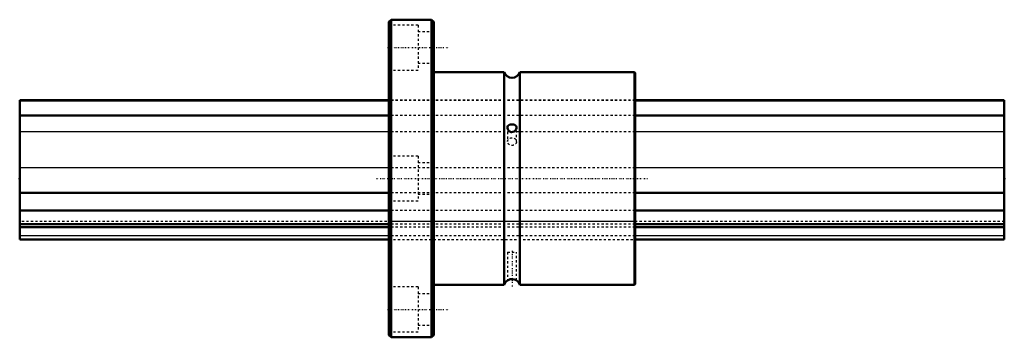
# Model space of a CAD drawing. Header units: millimetres. Extents: x 0 to 440, y -71 to 71.
import ezdxf

# ---------------------------------------------------------------- set-up
doc = ezdxf.new("R2010")
doc.units = ezdxf.units.MM
doc.linetypes.add('Center', pattern=[1.5, 0.45, -0.5, 0.05, -0.5])
doc.linetypes.add('Dashed', pattern=[2, 1, -1])
for name, color, linetype, lineweight in [('2d ConnectionPoints', 7, 'Continuous', 50), ('AM_0', 7, 'Continuous', 50), ('AM_4', 3, 'Continuous', 25), ('AM_7', 7, 'Center', 25), ('AM_9', 6, 'Dashed', 25)]:
    doc.layers.add(name, color=color, linetype=linetype, lineweight=lineweight)

# ---------------------------------------------------------------- blocks, each defined once
blk = doc.blocks.new('1_LBF70_Nut_0_in_LBF70_440L_4401650__0')
at = {"layer": 'AM_0'}
for p, q in [((166, 71), (165, 70)), ((184, 71), (166, 71)), ((166, 71), (166, -71)), ((185, 70), (184, 71)), ((184, 71), (184, -71)), ((165, 70), (165, -70)), ((185, 70), (185, -70)), ((216.5, 47.5), (185, 47.5)), ((216.5, 47.5), (216.5, -47.5)), ((274.5, 47.5), (223.5, 47.5)), ((223.5, 47.5), (223.5, -47.5)), ((275, 47), (275, -47)), ((185, -47.5), (216.5, -47.5)), ((223.5, -47.5), (274.5, -47.5)), ((165, -70), (166, -71)), ((184, -71), (185, -70)), ((166, -71), (184, -71))]:
    blk.add_line(p, q, dxfattribs=at)
for points in [[(222, 22.79), (221.97, 23.07), (221.81, 23.47), (221.48, 23.81), (220.95, 24.07), (220.27, 24.2), (219.65, 24.19), (219.1, 24.09), (218.61, 23.87), (218.21, 23.5), (218.03, 23.07), (218, 22.79)], [(218, 22.79), (218.02, 22.53), (218.18, 22.03), (218.49, 21.52), (219.01, 21.04), (219.69, 20.77), (219.78, 20.76)], [(219.78, 20.76), (220.38, 20.79), (220.93, 21.01), (221.42, 21.41), (221.81, 21.99), (221.98, 22.54), (222, 22.79)], [(222, -45.59), (221.97, -45.57), (221.81, -45.47), (221.49, -45.29), (220.96, -45.09), (220.28, -44.97), (219.66, -44.97), (219.11, -45.07), (218.62, -45.24), (218.22, -45.45), (218.03, -45.57), (218, -45.59)]]:
    blk.add_lwpolyline(points, dxfattribs=at)
for centre, radius, start, end in [((220, 48.7), 3.7, 198.9246, 341.0754), ((274.5, 47), 0.5, 360, 90), ((220, -48.7), 3.7, 122.2562, 161.0754), ((220, -48.7), 3.7, 18.9246, 57.7695), ((274.5, -47), 0.5, 270, 0)]:
    blk.add_arc(centre, radius, start, end, dxfattribs=at)
at = {"layer": 'AM_4'}
blk.add_line((274.5, 47.5), (274.5, -47.5), dxfattribs=at)
at = {"layer": 'AM_7'}
for p, q in [((164.35, 58.5), (191.65, 58.5)), ((159.5, 0), (280.5, 0)), ((220, -32.27), (220, -48.23)), ((164.35, -58.5), (191.65, -58.5))]:
    blk.add_line(p, q, dxfattribs=at)
at = {"layer": 'AM_9'}
for p, q in [((178, 68.5), (165, 68.5)), ((178, 68.5), (178, 48.5)), ((185, 65.5), (178, 65.5)), ((165, 48.5), (178, 48.5)), ((178, 51.5), (185, 51.5)), ((275, 35), (165, 35)), ((275, 34.82), (165, 34.82)), ((275, 28.15), (165, 28.15)), ((218, 22.79), (218, 16.5)), ((222, 16.5), (222, 22.79)), ((275, 20.87), (165, 20.87)), ((178, 10), (165, 10)), ((178, 10), (178, -10)), ((275, 4.73), (165, 4.73)), ((185, 7), (178, 7)), ((275, -6.42), (165, -6.42)), ((178, -7), (185, -7)), ((165, -10), (178, -10)), ((275, -14.34), (165, -14.34)), ((275, -19.19), (165, -19.19)), ((275, -20.48), (165, -20.48)), ((275, -21.73), (165, -21.73)), ((275, -25.61), (165, -25.61)), ((165, -27.25), (275, -27.25)), ((218, -33), (222, -33)), ((218, -33), (218, -45.57)), ((222, -45.57), (222, -33)), ((218.03, -45.57), (218.11, -45.51)), ((218.11, -45.51), (218.13, -45.5)), ((178, -48.5), (165, -48.5)), ((178, -48.5), (178, -68.5)), ((185, -51.5), (178, -51.5)), ((178, -65.5), (185, -65.5)), ((165, -68.5), (178, -68.5))]:
    blk.add_line(p, q, dxfattribs=at)
blk.add_ellipse((220, 16.5), major_axis=(-2, 0), ratio=0.866025, dxfattribs=at)
blk = doc.blocks.new('2_LBF701440_Spline_Shaft_0_in_LBF70_440L_4401650__0')
at = {"layer": 'AM_0'}
for p, q in [((165, 35), (0, 35)), ((0, 35), (0, -27.25)), ((165, 34.82), (0, 34.82)), ((440, 35), (275, 35)), ((440, 34.82), (275, 34.82)), ((440, 35), (440, -27.25)), ((165, 28.15), (0, 28.15)), ((440, 28.15), (275, 28.15)), ((165, -6.42), (0, -6.42)), ((440, -6.42), (275, -6.42)), ((165, -14.34), (0, -14.34)), ((440, -14.34), (275, -14.34)), ((165, -20.48), (0, -20.48)), ((165, -21.73), (0, -21.73)), ((440, -20.48), (275, -20.48)), ((440, -21.73), (275, -21.73)), ((0, -27.25), (165, -27.25)), ((275, -27.25), (440, -27.25))]:
    blk.add_line(p, q, dxfattribs=at)
at = {"layer": 'AM_4'}
for p, q in [((165, 20.87), (0, 20.87)), ((440, 20.87), (275, 20.87)), ((165, 4.73), (0, 4.73)), ((440, 4.73), (275, 4.73)), ((165, -25.61), (0, -25.61)), ((440, -25.61), (275, -25.61))]:
    blk.add_line(p, q, dxfattribs=at)
at = {"layer": 'AM_9'}
for p, q in [((275, 35), (165, 35)), ((275, 34.82), (165, 34.82)), ((275, 28.15), (165, 28.15)), ((275, 20.87), (165, 20.87)), ((275, 4.73), (165, 4.73)), ((275, -6.42), (165, -6.42)), ((275, -14.34), (165, -14.34)), ((440, -19.19), (0, -19.19)), ((275, -20.48), (165, -20.48)), ((275, -21.73), (165, -21.73)), ((275, -25.61), (165, -25.61)), ((165, -27.25), (275, -27.25))]:
    blk.add_line(p, q, dxfattribs=at)

msp = doc.modelspace()

# ---------------------------------------------------------------- linework, layer by layer
at = {"layer": '2d ConnectionPoints'}
for p in [(0, 0), (0, 0), (440, 0)]:
    msp.add_point(p, dxfattribs=at)

# ---------------------------------------------------------------- block references
for name in ['1_LBF70_Nut_0_in_LBF70_440L_4401650__0', '2_LBF701440_Spline_Shaft_0_in_LBF70_440L_4401650__0']:
    msp.add_blockref(name, (0, 0))

doc.saveas('drawing.dxf')
